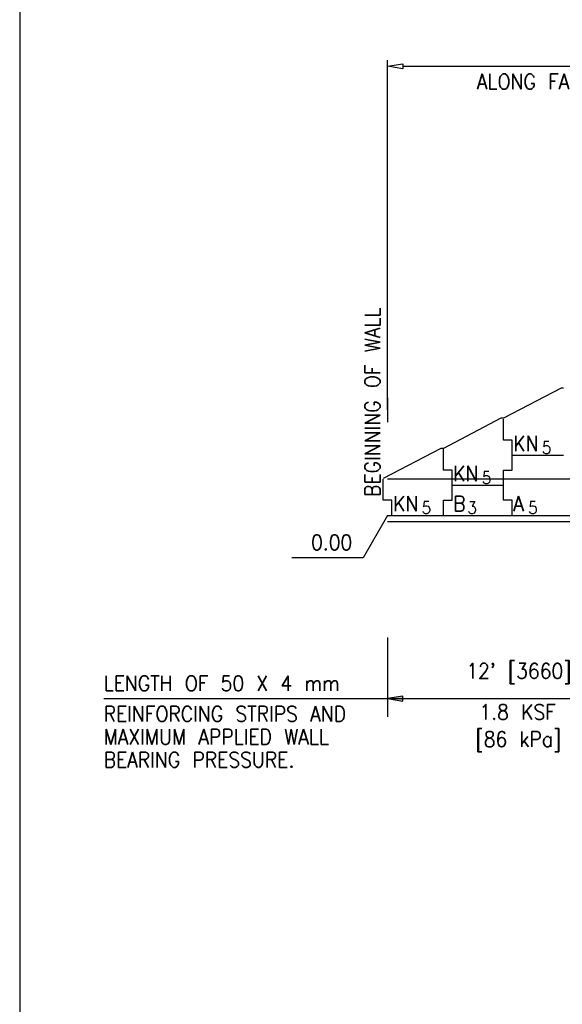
# Model space of a CAD drawing. Extents: x 10 to 1164, y 0 to 483.
# Tile 4 of 17: x 10 to 55, y 125 to 206. Entities that reach past the tile are written whole.
import ezdxf
from ezdxf.enums import TextEntityAlignment as Align

# ---------------------------------------------------------------- set-up
doc = ezdxf.new("R2010")
doc.units = 0
doc.header["$LTSCALE"] = 25.4
doc.header["$MEASUREMENT"] = 0
doc.layers.get('0').update_dxf_attribs({"linetype": 'CONTINUOUS'})
doc.layers.get('DEFPOINTS').update_dxf_attribs({"linetype": 'CONTINUOUS'})
for name, color, linetype in [('1', 7, 'CONTINUOUS'), ('FIN_GRD', 7, 'CONTINUOUS'), ('LABELS', 7, 'CONTINUOUS'), ('LEV_PAD', 7, 'CONTINUOUS'), ('PAN_NAME', 7, 'CONTINUOUS'), ('PAN_TS', 7, 'CONTINUOUS'), ('PAN_TS5', 7, 'CONTINUOUS'), ('RS_LABELS', 7, 'CONTINUOUS'), ('TRASH', 1, 'CONTINUOUS')]:
    doc.layers.add(name, color=color, linetype=linetype)
doc.styles.add('TXT_SHX', font='txt.shx')

msp = doc.modelspace()

# ---------------------------------------------------------------- hatches: boundary and pattern name
at = {"layer": 'RS_LABELS', "linetype": 'CONTINUOUS'}
msp.add_hatch(color=7, dxfattribs=at).paths.add_polyline_path([(41.47, 149.828), (41.47, 150.248), (40.22, 150.038)])

# ---------------------------------------------------------------- linework, layer by layer
at = {"color": 7, "linetype": 'CONTINUOUS'}
for p, q in [((54.419, 175.438), (49.707, 172.978)), ((54.627, 175.438), (54.419, 175.438)), ((49.499, 172.978), (44.787, 170.518)), ((49.707, 172.978), (49.499, 172.978)), ((49.707, 171.188), (49.707, 172.91)), ((50.413, 171.188), (49.707, 171.188)), ((50.413, 169.958), (50.413, 171.188)), ((44.579, 170.518), (39.867, 168.058)), ((44.787, 170.518), (44.579, 170.518)), ((44.787, 168.728), (44.787, 170.45)), ((50.413, 168.728), (50.413, 169.958)), ((50.413, 169.958), (54.627, 169.958)), ((45.493, 168.728), (44.787, 168.728)), ((45.493, 167.498), (45.493, 168.728)), ((49.707, 166.268), (49.707, 168.728)), ((49.707, 168.728), (50.413, 168.728)), ((39.867, 166.268), (39.867, 167.99)), ((45.493, 166.268), (45.493, 167.498)), ((45.493, 167.498), (49.707, 167.498)), ((40.573, 166.268), (39.867, 166.268)), ((40.573, 165.038), (40.573, 166.268)), ((44.787, 165.038), (44.787, 166.268)), ((44.787, 166.268), (45.493, 166.268)), ((50.413, 166.268), (49.707, 166.268)), ((50.413, 165.038), (50.413, 166.268))]:
    msp.add_line(p, q, dxfattribs=at)
at = {"layer": '1', "color": 3, "linetype": 'CONTINUOUS'}
msp.add_line((10.091, 250.041), (10.091, 0), dxfattribs=at)
at = {"layer": 'DEFPOINTS', "color": 7, "linetype": 'CONTINUOUS'}
msp.add_line((40.22, 174.662), (40.22, 172.662), dxfattribs=at)
at = {"layer": 'FIN_GRD', "color": 7, "linetype": 'CONTINUOUS'}
msp.add_line((40.22, 168.038), (74.19, 168.038), dxfattribs=at)
at = {"layer": 'LABELS', "color": 7, "linetype": 'CONTINUOUS'}
for p, q in [((40.22, 173.662), (40.22, 202.288)), ((41.47, 201.788), (72.94, 201.788))]:
    msp.add_line(p, q, dxfattribs=at)
msp.add_lwpolyline([(41.47, 201.996), (41.47, 201.579), (40.22, 201.788)], close=True, dxfattribs=at)
at = {"layer": 'LEV_PAD', "color": 7, "linetype": 'CONTINUOUS'}
for p, q in [((40.22, 165.038), (74.19, 165.038)), ((40.22, 164.538), (74.19, 164.538))]:
    msp.add_line(p, q, dxfattribs=at)
at = {"layer": 'RS_LABELS', "color": 7, "linetype": 'CONTINUOUS'}
for p, q in [((40.22, 155.038), (40.22, 148.538)), ((16.97, 150.038), (74.19, 150.038))]:
    msp.add_line(p, q, dxfattribs=at)
msp.add_lwpolyline([(41.47, 149.828), (41.47, 150.248), (40.22, 150.038)], close=True, dxfattribs=at)
at = {"layer": 'TRASH', "color": 3, "linetype": 'CONTINUOUS'}
for p, q in [((40.22, 165.038), (38.22, 161.574)), ((40.22, 165.038), (38.22, 161.574)), ((38.22, 161.574), (32.381, 161.574)), ((38.22, 161.574), (32.381, 161.574))]:
    msp.add_line(p, q, dxfattribs=at)

# ---------------------------------------------------------------- texts
at = {"layer": 'LABELS', "color": 7, "linetype": 'CONTINUOUS', "style": 'TXT_SHX', "width": 0.9}
msp.add_text('ALONG FACE OF WALL', height=1.25, dxfattribs=at).set_placement((47.535, 199.913))
at = {"layer": 'PAN_NAME', "color": 7, "linetype": 'CONTINUOUS', "style": 'TXT_SHX', "width": 0.9}
for s, p in [('KN', (50.514, 170.288)), ('KN', (45.594, 167.828)), ('KN', (40.674, 165.368)), ('B', (45.594, 165.368))]:
    msp.add_text(s, height=1.25, dxfattribs=at).set_placement(p)
at = {"layer": 'PAN_TS', "color": 7, "linetype": 'CONTINUOUS', "style": 'TXT_SHX', "width": 0.9}
for s, p in [('5', (52.852, 170.082)), ('5', (47.932, 167.622)), ('5', (43.012, 165.162)), ('3', (46.753, 165.162))]:
    msp.add_text(s, height=1, dxfattribs=at).set_placement(p)
at = {"layer": 'PAN_TS5', "color": 7, "linetype": 'CONTINUOUS', "style": 'TXT_SHX', "width": 0.9}
for s, height, p in [('A', 1.25, (50.514, 165.368)), ('5', 1, (51.727, 165.162))]:
    msp.add_text(s, height=height, dxfattribs=at).set_placement(p)
at = {"layer": 'RS_LABELS', "color": 7, "linetype": 'CONTINUOUS', "style": 'TXT_SHX', "width": 0.9}
for s, p in [("12' [3660]", (50.967, 151.677)), ('1.8 KSF', (50.867, 148.32)), ('[86 kPa]', (50.927, 146.093))]:
    msp.add_text(s, height=1.25, dxfattribs=at).set_placement(p, align=Align.CENTER)
for s, p in [('LENGTH OF 50 X 4 mm', (16.97, 150.663)), ('REINFORCING STRIPS AND', (16.97, 148.163)), ('MAXIMUM APPLIED WALL', (16.97, 146.288)), ('BEARING PRESSURE.', (16.97, 144.413))]:
    msp.add_text(s, height=1.25, dxfattribs=at).set_placement(p)
at = {"layer": 'TRASH', "color": 3, "linetype": 'CONTINUOUS', "style": 'TXT_SHX', "width": 0.9}
msp.add_text('  BEGINNING OF WALL', height=1.25, rotation=89.99993, dxfattribs=at).set_placement((39.595, 164.538))
msp.add_text('  BEGINNING OF WALL', height=1.25, rotation=89.99993, dxfattribs=at).set_placement((39.595, 164.538))
msp.add_text(' 0.00', height=1.25, dxfattribs=at).set_placement((32.943, 162.199))
msp.add_text(' 0.00', height=1.25, dxfattribs=at).set_placement((32.943, 162.199))

doc.saveas('drawing.dxf')
